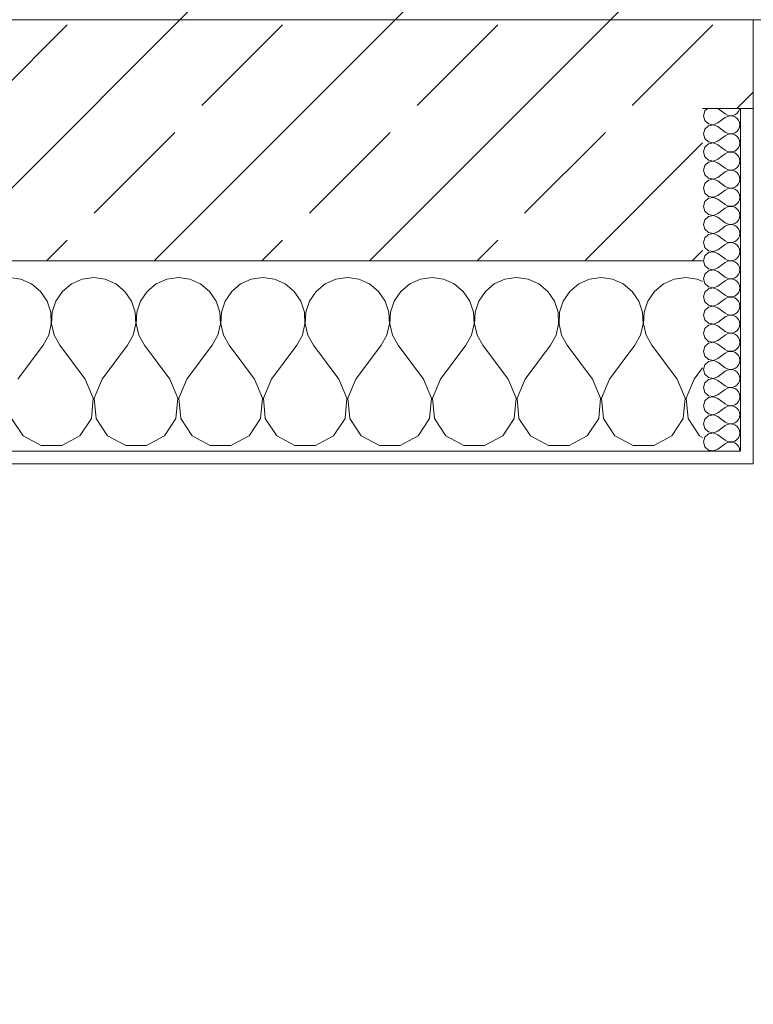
# Model space of a CAD drawing. Header units: metres. Extents: x -3.6 to 65.4, y -11 to 16.8.
# Tile 20 of 178: x 4.142 to 4.72, y -0.581 to 0.195. Entities that reach past the tile are written whole.
import ezdxf

# ---------------------------------------------------------------- set-up
doc = ezdxf.new("R2010")
doc.units = ezdxf.units.M
doc.header["$MEASUREMENT"] = 0
for name, color, linetype in [('154 - Bemaßung_ Beschriftung.Ausbau - Deckenspiegel', 7, 'Continuous'), ('604 - Struktur.Wand Aussen', 7, 'Continuous'), ('Neubau_653 - Abdeckung.TB Verkofferung', 7, 'Continuous')]:
    doc.layers.add(name, color=color, linetype=linetype)
doc.styles.add('ERSTELLTER_STIL_2', font='txt')
doc.dimstyles.new('ERSTELLTER_STIL__1', dxfattribs={"dimtxt": 0.1, "dimasz": 0.0532, "dimexe": 0.18, "dimexo": 0.0625, "dimgap": 0, "dimtad": 1, "dimtih": 1, "dimtoh": 1, "dimzin": 0, "dimdsep": 46, "dimtxsty": 'ERSTELLTER_STIL_2', "dimblk": 'ARROWHEAD_2', "dimblk1": 'ARROWHEAD_2', "dimblk2": 'ARROWHEAD_2', "dimcen": 0.09, "dimse1": 1, "dimse2": 1, "dimclrd": 7, "dimclre": 7, "dimclrt": 7, "dimazin": 0, "dimtfac": 1, "dimtdec": 4, "dimtmove": 0, "dimatfit": 3, "dimfxl": 1, "dimtolj": 1, "dimtzin": 0, "dimarcsym": 0})
pattern_1 = [(0, (0, 0), (0, 0.0866025), [0, -0.05]), (0, (0.025, 0.0433), (0, 0.0866025), [0, -0.05])]

# ---------------------------------------------------------------- blocks, each defined once
blk = doc.blocks.new('*X66')
at = {"layer": '604 - Struktur.Wand Aussen', "color": 7, "linetype": 'Continuous', "lineweight": 5}
for p, q in [((4.14244, -0.0096), (4.13333, -0.00833)), ((4.15086, -0.01331), (4.14244, -0.0096)), ((4.15794, -0.01918), (4.15086, -0.01331)), ((4.18248, -0.01331), (4.17539, -0.01918)), ((4.19089, -0.0096), (4.18248, -0.01331)), ((4.2, -0.00833), (4.19089, -0.0096)), ((4.20911, -0.0096), (4.2, -0.00833)), ((4.21752, -0.01331), (4.20911, -0.0096)), ((4.22461, -0.01918), (4.21752, -0.01331)), ((4.24914, -0.01331), (4.24206, -0.01918)), ((4.25756, -0.0096), (4.24914, -0.01331)), ((4.26667, -0.00833), (4.25756, -0.0096)), ((4.27578, -0.0096), (4.26667, -0.00833)), ((4.28419, -0.01331), (4.27578, -0.0096)), ((4.29127, -0.01918), (4.28419, -0.01331)), ((4.31581, -0.01331), (4.30873, -0.01918)), ((4.32422, -0.0096), (4.31581, -0.01331)), ((4.33333, -0.00833), (4.32422, -0.0096)), ((4.34244, -0.0096), (4.33333, -0.00833)), ((4.35086, -0.01331), (4.34244, -0.0096)), ((4.35794, -0.01918), (4.35086, -0.01331)), ((4.38248, -0.01331), (4.37539, -0.01918)), ((4.39089, -0.0096), (4.38248, -0.01331)), ((4.4, -0.00833), (4.39089, -0.0096)), ((4.40911, -0.0096), (4.4, -0.00833)), ((4.41752, -0.01331), (4.40911, -0.0096)), ((4.42461, -0.01918), (4.41752, -0.01331)), ((4.44914, -0.01331), (4.44206, -0.01918)), ((4.45756, -0.0096), (4.44914, -0.01331)), ((4.46667, -0.00833), (4.45756, -0.0096)), ((4.47578, -0.0096), (4.46667, -0.00833)), ((4.48419, -0.01331), (4.47578, -0.0096)), ((4.49127, -0.01918), (4.48419, -0.01331)), ((4.51581, -0.01331), (4.50873, -0.01918)), ((4.52422, -0.0096), (4.51581, -0.01331)), ((4.53333, -0.00833), (4.52422, -0.0096)), ((4.54244, -0.0096), (4.53333, -0.00833)), ((4.55086, -0.01331), (4.54244, -0.0096)), ((4.55794, -0.01918), (4.55086, -0.01331)), ((4.58248, -0.01331), (4.57539, -0.01918)), ((4.59089, -0.0096), (4.58248, -0.01331)), ((4.6, -0.00833), (4.59089, -0.0096)), ((4.60911, -0.0096), (4.6, -0.00833)), ((4.61752, -0.01331), (4.60911, -0.0096)), ((4.62461, -0.01918), (4.61752, -0.01331)), ((4.64914, -0.01331), (4.64206, -0.01918)), ((4.65756, -0.0096), (4.64914, -0.01331)), ((4.66667, -0.00833), (4.65756, -0.0096)), ((4.67578, -0.0096), (4.66667, -0.00833)), ((4.68, -0.01146), (4.67578, -0.0096)), ((4.16315, -0.02676), (4.15794, -0.01918)), ((4.17539, -0.01918), (4.17019, -0.02676)), ((4.22981, -0.02676), (4.22461, -0.01918)), ((4.24206, -0.01918), (4.23685, -0.02676)), ((4.29648, -0.02676), (4.29127, -0.01918)), ((4.30873, -0.01918), (4.30352, -0.02676)), ((4.36315, -0.02676), (4.35794, -0.01918)), ((4.37539, -0.01918), (4.37019, -0.02676)), ((4.42981, -0.02676), (4.42461, -0.01918)), ((4.44206, -0.01918), (4.43685, -0.02676)), ((4.49648, -0.02676), (4.49127, -0.01918)), ((4.50873, -0.01918), (4.50352, -0.02676)), ((4.56315, -0.02676), (4.55794, -0.01918)), ((4.57539, -0.01918), (4.57019, -0.02676)), ((4.62981, -0.02676), (4.62461, -0.01918)), ((4.64206, -0.01918), (4.63685, -0.02676)), ((4.16609, -0.03547), (4.16315, -0.02676)), ((4.17019, -0.02676), (4.16725, -0.03547)), ((4.23275, -0.03547), (4.22981, -0.02676)), ((4.23685, -0.02676), (4.23391, -0.03547)), ((4.29942, -0.03547), (4.29648, -0.02676)), ((4.30352, -0.02676), (4.30058, -0.03547)), ((4.36609, -0.03547), (4.36315, -0.02676)), ((4.37019, -0.02676), (4.36725, -0.03547)), ((4.43275, -0.03547), (4.42981, -0.02676)), ((4.43685, -0.02676), (4.43391, -0.03547)), ((4.49942, -0.03547), (4.49648, -0.02676)), ((4.50352, -0.02676), (4.50058, -0.03547)), ((4.56609, -0.03547), (4.56315, -0.02676)), ((4.57019, -0.02676), (4.56725, -0.03547)), ((4.63275, -0.03547), (4.62981, -0.02676)), ((4.63685, -0.02676), (4.63391, -0.03547)), ((4.16653, -0.04466), (4.16609, -0.03547)), ((4.16725, -0.03547), (4.1668, -0.04466)), ((4.2332, -0.04466), (4.23275, -0.03547)), ((4.23391, -0.03547), (4.23347, -0.04466)), ((4.29987, -0.04466), (4.29942, -0.03547)), ((4.30058, -0.03547), (4.30013, -0.04466)), ((4.36653, -0.04466), (4.36609, -0.03547)), ((4.36725, -0.03547), (4.3668, -0.04466)), ((4.4332, -0.04466), (4.43275, -0.03547)), ((4.43391, -0.03547), (4.43347, -0.04466)), ((4.49987, -0.04466), (4.49942, -0.03547)), ((4.50058, -0.03547), (4.50013, -0.04466)), ((4.56653, -0.04466), (4.56609, -0.03547)), ((4.56725, -0.03547), (4.5668, -0.04466)), ((4.6332, -0.04466), (4.63275, -0.03547)), ((4.63391, -0.03547), (4.63347, -0.04466)), ((4.16445, -0.05362), (4.16653, -0.04466)), ((4.1668, -0.04466), (4.16888, -0.05362)), ((4.23112, -0.05362), (4.2332, -0.04466)), ((4.23347, -0.04466), (4.23555, -0.05362)), ((4.29778, -0.05362), (4.29987, -0.04466)), ((4.30013, -0.04466), (4.30222, -0.05362)), ((4.36445, -0.05362), (4.36653, -0.04466)), ((4.3668, -0.04466), (4.36888, -0.05362)), ((4.43112, -0.05362), (4.4332, -0.04466)), ((4.43347, -0.04466), (4.43555, -0.05362)), ((4.49778, -0.05362), (4.49987, -0.04466)), ((4.50013, -0.04466), (4.50222, -0.05362)), ((4.56445, -0.05362), (4.56653, -0.04466)), ((4.5668, -0.04466), (4.56888, -0.05362)), ((4.63112, -0.05362), (4.6332, -0.04466)), ((4.63347, -0.04466), (4.63555, -0.05362)), ((4.16, -0.06167), (4.16445, -0.05362)), ((4.16888, -0.05362), (4.17333, -0.06167)), ((4.22667, -0.06167), (4.23112, -0.05362)), ((4.23555, -0.05362), (4.24, -0.06167)), ((4.29333, -0.06167), (4.29778, -0.05362)), ((4.30222, -0.05362), (4.30667, -0.06167)), ((4.36, -0.06167), (4.36445, -0.05362)), ((4.36888, -0.05362), (4.37333, -0.06167)), ((4.42667, -0.06167), (4.43112, -0.05362)), ((4.43555, -0.05362), (4.44, -0.06167)), ((4.49333, -0.06167), (4.49778, -0.05362)), ((4.50222, -0.05362), (4.50667, -0.06167)), ((4.56, -0.06167), (4.56445, -0.05362)), ((4.56888, -0.05362), (4.57333, -0.06167)), ((4.62667, -0.06167), (4.63112, -0.05362)), ((4.63555, -0.05362), (4.64, -0.06167)), ((4.14, -0.08833), (4.16, -0.06167)), ((4.19333, -0.08833), (4.17333, -0.06167)), ((4.20667, -0.08833), (4.22667, -0.06167)), ((4.26, -0.08833), (4.24, -0.06167)), ((4.27333, -0.08833), (4.29333, -0.06167)), ((4.32667, -0.08833), (4.30667, -0.06167)), ((4.34, -0.08833), (4.36, -0.06167)), ((4.39333, -0.08833), (4.37333, -0.06167)), ((4.40667, -0.08833), (4.42667, -0.06167)), ((4.46, -0.08833), (4.44, -0.06167)), ((4.47333, -0.08833), (4.49333, -0.06167)), ((4.52667, -0.08833), (4.50667, -0.06167)), ((4.54, -0.08833), (4.56, -0.06167)), ((4.59333, -0.08833), (4.57333, -0.06167)), ((4.60667, -0.08833), (4.62667, -0.06167)), ((4.66, -0.08833), (4.64, -0.06167)), ((4.67333, -0.08833), (4.68, -0.07944)), ((4.19962, -0.1033), (4.19333, -0.08833)), ((4.20667, -0.08833), (4.20038, -0.1033)), ((4.26629, -0.1033), (4.26, -0.08833)), ((4.27333, -0.08833), (4.26705, -0.1033)), ((4.33295, -0.1033), (4.32667, -0.08833)), ((4.34, -0.08833), (4.33371, -0.1033)), ((4.39962, -0.1033), (4.39333, -0.08833)), ((4.40667, -0.08833), (4.40038, -0.1033)), ((4.46629, -0.1033), (4.46, -0.08833)), ((4.47333, -0.08833), (4.46705, -0.1033)), ((4.53295, -0.1033), (4.52667, -0.08833)), ((4.54, -0.08833), (4.53371, -0.1033)), ((4.59962, -0.1033), (4.59333, -0.08833)), ((4.60667, -0.08833), (4.60038, -0.1033)), ((4.66629, -0.1033), (4.66, -0.08833)), ((4.67333, -0.08833), (4.66705, -0.1033)), ((4.19808, -0.11947), (4.19962, -0.1033)), ((4.20038, -0.1033), (4.20192, -0.11947)), ((4.26475, -0.11947), (4.26629, -0.1033)), ((4.26705, -0.1033), (4.26858, -0.11947)), ((4.33142, -0.11947), (4.33295, -0.1033)), ((4.33371, -0.1033), (4.33525, -0.11947)), ((4.39808, -0.11947), (4.39962, -0.1033)), ((4.40038, -0.1033), (4.40192, -0.11947)), ((4.46475, -0.11947), (4.46629, -0.1033)), ((4.46705, -0.1033), (4.46858, -0.11947)), ((4.53142, -0.11947), (4.53295, -0.1033)), ((4.53371, -0.1033), (4.53525, -0.11947)), ((4.59808, -0.11947), (4.59962, -0.1033)), ((4.60038, -0.1033), (4.60192, -0.11947)), ((4.66475, -0.11947), (4.66629, -0.1033)), ((4.66705, -0.1033), (4.66858, -0.11947)), ((4.13525, -0.11947), (4.14424, -0.13299)), ((4.1891, -0.13299), (4.19808, -0.11947)), ((4.20192, -0.11947), (4.2109, -0.13299)), ((4.25576, -0.13299), (4.26475, -0.11947)), ((4.26858, -0.11947), (4.27757, -0.13299)), ((4.32243, -0.13299), (4.33142, -0.11947)), ((4.33525, -0.11947), (4.34424, -0.13299)), ((4.3891, -0.13299), (4.39808, -0.11947)), ((4.40192, -0.11947), (4.4109, -0.13299)), ((4.45576, -0.13299), (4.46475, -0.11947)), ((4.46858, -0.11947), (4.47757, -0.13299)), ((4.52243, -0.13299), (4.53142, -0.11947)), ((4.53525, -0.11947), (4.54424, -0.13299)), ((4.5891, -0.13299), (4.59808, -0.11947)), ((4.60192, -0.11947), (4.6109, -0.13299)), ((4.65576, -0.13299), (4.66475, -0.11947)), ((4.66858, -0.11947), (4.67757, -0.13299)), ((4.14424, -0.13299), (4.15855, -0.14066)), ((4.17479, -0.14066), (4.1891, -0.13299)), ((4.2109, -0.13299), (4.22521, -0.14066)), ((4.24145, -0.14066), (4.25576, -0.13299)), ((4.27757, -0.13299), (4.29188, -0.14066)), ((4.30812, -0.14066), (4.32243, -0.13299)), ((4.34424, -0.13299), (4.35855, -0.14066)), ((4.37479, -0.14066), (4.3891, -0.13299)), ((4.4109, -0.13299), (4.42521, -0.14066)), ((4.44145, -0.14066), (4.45576, -0.13299)), ((4.47757, -0.13299), (4.49188, -0.14066)), ((4.50812, -0.14066), (4.52243, -0.13299)), ((4.54424, -0.13299), (4.55855, -0.14066)), ((4.57479, -0.14066), (4.5891, -0.13299)), ((4.6109, -0.13299), (4.62521, -0.14066)), ((4.64145, -0.14066), (4.65576, -0.13299)), ((4.67757, -0.13299), (4.68, -0.13429)), ((4.15855, -0.14066), (4.17479, -0.14066)), ((4.22521, -0.14066), (4.24145, -0.14066)), ((4.29188, -0.14066), (4.30812, -0.14066)), ((4.35855, -0.14066), (4.37479, -0.14066)), ((4.42521, -0.14066), (4.44145, -0.14066)), ((4.49188, -0.14066), (4.50812, -0.14066)), ((4.55855, -0.14066), (4.57479, -0.14066)), ((4.62521, -0.14066), (4.64145, -0.14066))]:
    blk.add_line(p, q, dxfattribs=at)
blk = doc.blocks.new('*X105')
at = {"layer": '604 - Struktur.Wand Aussen', "color": 7, "linetype": 'Continuous', "lineweight": 5}
for p, q in [((4.68392, 0.125), (4.68178, 0.12304)), ((4.69214, 0.125), (4.69786, 0.12071)), ((4.70822, 0.12267), (4.70901, 0.12448)), ((4.70901, 0.12448), (4.70909, 0.125)), ((4.68178, 0.12304), (4.68071, 0.11929)), ((4.68071, 0.11929), (4.68178, 0.11553)), ((4.69214, 0.11357), (4.69786, 0.11786)), ((4.69786, 0.12071), (4.69958, 0.11976)), ((4.69958, 0.11881), (4.69786, 0.11786)), ((4.69958, 0.11976), (4.7015, 0.11931)), ((4.7015, 0.11926), (4.69958, 0.11881)), ((4.7015, 0.11931), (4.70347, 0.11941)), ((4.70347, 0.11916), (4.7015, 0.11926)), ((4.70347, 0.11941), (4.70534, 0.12004)), ((4.70534, 0.11853), (4.70347, 0.11916)), ((4.70534, 0.12004), (4.70696, 0.12116)), ((4.70696, 0.11742), (4.70534, 0.11853)), ((4.70696, 0.12116), (4.70822, 0.12267)), ((4.70822, 0.1159), (4.70696, 0.11742)), ((4.68178, 0.10876), (4.68071, 0.105)), ((4.68178, 0.11553), (4.68466, 0.1129)), ((4.68466, 0.11139), (4.68178, 0.10876)), ((4.68466, 0.1129), (4.6885, 0.11217)), ((4.6885, 0.11211), (4.68466, 0.11139)), ((4.6885, 0.11217), (4.69214, 0.11357)), ((4.69214, 0.11071), (4.6885, 0.11211)), ((4.69214, 0.11071), (4.69786, 0.10643)), ((4.70901, 0.11409), (4.70822, 0.1159)), ((4.70822, 0.10839), (4.70901, 0.11019)), ((4.70929, 0.11214), (4.70901, 0.11409)), ((4.70901, 0.11019), (4.70929, 0.11214)), ((4.68071, 0.105), (4.68178, 0.10124)), ((4.68178, 0.10124), (4.68466, 0.09861)), ((4.69214, 0.09929), (4.69786, 0.10357)), ((4.69786, 0.10643), (4.69958, 0.10547)), ((4.69958, 0.10453), (4.69786, 0.10357)), ((4.69958, 0.10547), (4.7015, 0.10503)), ((4.7015, 0.10497), (4.69958, 0.10453)), ((4.7015, 0.10503), (4.70347, 0.10512)), ((4.70347, 0.10488), (4.7015, 0.10497)), ((4.70347, 0.10512), (4.70534, 0.10575)), ((4.70534, 0.10425), (4.70347, 0.10488)), ((4.70534, 0.10575), (4.70696, 0.10687)), ((4.70696, 0.10313), (4.70534, 0.10425)), ((4.70696, 0.10687), (4.70822, 0.10839)), ((4.70822, 0.10161), (4.70696, 0.10313)), ((4.70901, 0.09981), (4.70822, 0.10161)), ((4.68178, 0.09447), (4.68071, 0.09071)), ((4.68466, 0.0971), (4.68178, 0.09447)), ((4.68466, 0.09861), (4.6885, 0.09789)), ((4.6885, 0.09783), (4.68466, 0.0971)), ((4.6885, 0.09789), (4.69214, 0.09929)), ((4.69214, 0.09643), (4.6885, 0.09783)), ((4.69214, 0.09643), (4.69786, 0.09214)), ((4.70696, 0.09258), (4.70822, 0.0941)), ((4.70822, 0.0941), (4.70901, 0.09591)), ((4.70929, 0.09786), (4.70901, 0.09981)), ((4.70901, 0.09591), (4.70929, 0.09786)), ((4.68071, 0.09071), (4.68178, 0.08696)), ((4.68178, 0.08696), (4.68466, 0.08433)), ((4.69214, 0.085), (4.69786, 0.08929)), ((4.69786, 0.09214), (4.69958, 0.09119)), ((4.69958, 0.09024), (4.69786, 0.08929)), ((4.69958, 0.09119), (4.7015, 0.09074)), ((4.7015, 0.09069), (4.69958, 0.09024)), ((4.7015, 0.09074), (4.70347, 0.09084)), ((4.70347, 0.09059), (4.7015, 0.09069)), ((4.70347, 0.09084), (4.70534, 0.09147)), ((4.70534, 0.08996), (4.70347, 0.09059)), ((4.70534, 0.09147), (4.70696, 0.09258)), ((4.70696, 0.08884), (4.70534, 0.08996)), ((4.70822, 0.08733), (4.70696, 0.08884)), ((4.70901, 0.08552), (4.70822, 0.08733)), ((4.70929, 0.08357), (4.70901, 0.08552)), ((4.68178, 0.08018), (4.68071, 0.07643)), ((4.68466, 0.08282), (4.68178, 0.08018)), ((4.68466, 0.08433), (4.6885, 0.0836)), ((4.6885, 0.08354), (4.68466, 0.08282)), ((4.6885, 0.0836), (4.69214, 0.085)), ((4.69214, 0.08214), (4.6885, 0.08354)), ((4.69214, 0.08214), (4.69786, 0.07786)), ((4.69786, 0.07786), (4.69958, 0.0769)), ((4.70534, 0.07718), (4.70696, 0.0783)), ((4.70696, 0.0783), (4.70822, 0.07982)), ((4.70822, 0.07982), (4.70901, 0.08162)), ((4.70901, 0.08162), (4.70929, 0.08357)), ((4.68071, 0.07643), (4.68178, 0.07267)), ((4.68178, 0.07267), (4.68466, 0.07004)), ((4.68466, 0.07004), (4.6885, 0.06931)), ((4.6885, 0.06931), (4.69214, 0.07071)), ((4.69214, 0.07071), (4.69786, 0.075)), ((4.69958, 0.07595), (4.69786, 0.075)), ((4.69958, 0.0769), (4.7015, 0.07646)), ((4.7015, 0.0764), (4.69958, 0.07595)), ((4.7015, 0.07646), (4.70347, 0.07655)), ((4.70347, 0.0763), (4.7015, 0.0764)), ((4.70347, 0.07655), (4.70534, 0.07718)), ((4.70534, 0.07567), (4.70347, 0.0763)), ((4.70696, 0.07456), (4.70534, 0.07567)), ((4.70822, 0.07304), (4.70696, 0.07456)), ((4.70901, 0.07124), (4.70822, 0.07304)), ((4.70929, 0.06929), (4.70901, 0.07124)), ((4.68178, 0.0659), (4.68071, 0.06214)), ((4.68071, 0.06214), (4.68178, 0.05839)), ((4.68466, 0.06853), (4.68178, 0.0659)), ((4.6885, 0.06926), (4.68466, 0.06853)), ((4.69214, 0.06786), (4.6885, 0.06926)), ((4.69214, 0.06786), (4.69786, 0.06357)), ((4.69786, 0.06357), (4.69958, 0.06262)), ((4.69958, 0.06262), (4.7015, 0.06217)), ((4.7015, 0.06211), (4.69958, 0.06167)), ((4.7015, 0.06217), (4.70347, 0.06227)), ((4.70347, 0.06202), (4.7015, 0.06211)), ((4.70347, 0.06227), (4.70534, 0.0629)), ((4.70534, 0.0629), (4.70696, 0.06401)), ((4.70696, 0.06401), (4.70822, 0.06553)), ((4.70822, 0.06553), (4.70901, 0.06733)), ((4.70901, 0.06733), (4.70929, 0.06929)), ((4.68178, 0.05839), (4.68466, 0.05575)), ((4.68466, 0.05575), (4.6885, 0.05503)), ((4.6885, 0.05497), (4.68466, 0.05425)), ((4.6885, 0.05503), (4.69214, 0.05643)), ((4.69214, 0.05357), (4.6885, 0.05497)), ((4.69214, 0.05643), (4.69786, 0.06071)), ((4.69958, 0.06167), (4.69786, 0.06071)), ((4.70534, 0.06139), (4.70347, 0.06202)), ((4.70696, 0.06027), (4.70534, 0.06139)), ((4.70822, 0.05876), (4.70696, 0.06027)), ((4.70901, 0.05695), (4.70822, 0.05876)), ((4.70929, 0.055), (4.70901, 0.05695)), ((4.70901, 0.05305), (4.70929, 0.055)), ((4.68178, 0.05161), (4.68071, 0.04786)), ((4.68071, 0.04786), (4.68178, 0.0441)), ((4.68466, 0.05425), (4.68178, 0.05161)), ((4.69214, 0.05357), (4.69786, 0.04929)), ((4.69786, 0.04929), (4.69958, 0.04833)), ((4.69958, 0.04738), (4.69786, 0.04643)), ((4.69958, 0.04833), (4.7015, 0.04789)), ((4.7015, 0.04783), (4.69958, 0.04738)), ((4.7015, 0.04789), (4.70347, 0.04798)), ((4.70347, 0.04773), (4.7015, 0.04783)), ((4.70347, 0.04798), (4.70534, 0.04861)), ((4.70534, 0.0471), (4.70347, 0.04773)), ((4.70534, 0.04861), (4.70696, 0.04973)), ((4.70696, 0.04599), (4.70534, 0.0471)), ((4.70696, 0.04973), (4.70822, 0.05124)), ((4.70822, 0.05124), (4.70901, 0.05305)), ((4.68178, 0.0441), (4.68466, 0.04147)), ((4.68466, 0.03996), (4.68178, 0.03733)), ((4.68466, 0.04147), (4.6885, 0.04074)), ((4.6885, 0.04069), (4.68466, 0.03996)), ((4.6885, 0.04074), (4.69214, 0.04214)), ((4.69214, 0.03929), (4.6885, 0.04069)), ((4.69214, 0.04214), (4.69786, 0.04643)), ((4.69214, 0.03929), (4.69786, 0.035)), ((4.70822, 0.04447), (4.70696, 0.04599)), ((4.70901, 0.04267), (4.70822, 0.04447)), ((4.70929, 0.04071), (4.70901, 0.04267)), ((4.70901, 0.03876), (4.70929, 0.04071)), ((4.68178, 0.03733), (4.68071, 0.03357)), ((4.68071, 0.03357), (4.68178, 0.02982)), ((4.69214, 0.02786), (4.69786, 0.03214)), ((4.69786, 0.035), (4.69958, 0.03405)), ((4.69958, 0.0331), (4.69786, 0.03214)), ((4.69958, 0.03405), (4.7015, 0.0336)), ((4.7015, 0.03354), (4.69958, 0.0331)), ((4.7015, 0.0336), (4.70347, 0.0337)), ((4.70347, 0.03345), (4.7015, 0.03354)), ((4.70347, 0.0337), (4.70534, 0.03433)), ((4.70534, 0.03282), (4.70347, 0.03345)), ((4.70534, 0.03433), (4.70696, 0.03544)), ((4.70696, 0.0317), (4.70534, 0.03282)), ((4.70696, 0.03544), (4.70822, 0.03696)), ((4.70822, 0.03018), (4.70696, 0.0317)), ((4.70822, 0.03696), (4.70901, 0.03876)), ((4.68178, 0.02982), (4.68466, 0.02718)), ((4.68466, 0.02567), (4.68178, 0.02304)), ((4.68466, 0.02718), (4.6885, 0.02646)), ((4.6885, 0.0264), (4.68466, 0.02567)), ((4.6885, 0.02646), (4.69214, 0.02786)), ((4.69214, 0.025), (4.6885, 0.0264)), ((4.69214, 0.025), (4.69786, 0.02071)), ((4.70901, 0.02838), (4.70822, 0.03018)), ((4.70822, 0.02267), (4.70901, 0.02448)), ((4.70929, 0.02643), (4.70901, 0.02838)), ((4.70901, 0.02448), (4.70929, 0.02643)), ((4.68178, 0.02304), (4.68071, 0.01929)), ((4.68071, 0.01929), (4.68178, 0.01553)), ((4.68178, 0.01553), (4.68466, 0.0129)), ((4.69214, 0.01357), (4.69786, 0.01786)), ((4.69786, 0.02071), (4.69958, 0.01976)), ((4.69958, 0.01881), (4.69786, 0.01786)), ((4.69958, 0.01976), (4.7015, 0.01931)), ((4.7015, 0.01926), (4.69958, 0.01881)), ((4.7015, 0.01931), (4.70347, 0.01941)), ((4.70347, 0.01916), (4.7015, 0.01926)), ((4.70347, 0.01941), (4.70534, 0.02004)), ((4.70534, 0.01853), (4.70347, 0.01916)), ((4.70534, 0.02004), (4.70696, 0.02116)), ((4.70696, 0.01742), (4.70534, 0.01853)), ((4.70696, 0.02116), (4.70822, 0.02267)), ((4.70822, 0.0159), (4.70696, 0.01742)), ((4.70901, 0.01409), (4.70822, 0.0159)), ((4.68178, 0.00876), (4.68071, 0.005)), ((4.68466, 0.01139), (4.68178, 0.00876)), ((4.68466, 0.0129), (4.6885, 0.01217)), ((4.6885, 0.01211), (4.68466, 0.01139)), ((4.6885, 0.01217), (4.69214, 0.01357)), ((4.69214, 0.01071), (4.6885, 0.01211)), ((4.69214, 0.01071), (4.69786, 0.00643)), ((4.70696, 0.00687), (4.70822, 0.00839)), ((4.70822, 0.00839), (4.70901, 0.01019)), ((4.70929, 0.01214), (4.70901, 0.01409)), ((4.70901, 0.01019), (4.70929, 0.01214)), ((4.68071, 0.005), (4.68178, 0.00124)), ((4.68178, 0.00124), (4.68466, -0.00139)), ((4.69214, -0.00071), (4.69786, 0.00357)), ((4.69786, 0.00643), (4.69958, 0.00547)), ((4.69958, 0.00453), (4.69786, 0.00357)), ((4.69958, 0.00547), (4.7015, 0.00503)), ((4.7015, 0.00497), (4.69958, 0.00453)), ((4.7015, 0.00503), (4.70347, 0.00512)), ((4.70347, 0.00488), (4.7015, 0.00497)), ((4.70347, 0.00512), (4.70534, 0.00575)), ((4.70534, 0.00425), (4.70347, 0.00488)), ((4.70534, 0.00575), (4.70696, 0.00687)), ((4.70696, 0.00313), (4.70534, 0.00425)), ((4.70822, 0.00161), (4.70696, 0.00313)), ((4.70901, -0.00019), (4.70822, 0.00161)), ((4.68178, -0.00553), (4.68071, -0.00929)), ((4.68466, -0.0029), (4.68178, -0.00553)), ((4.68466, -0.00139), (4.6885, -0.00211)), ((4.6885, -0.00217), (4.68466, -0.0029)), ((4.6885, -0.00211), (4.69214, -0.00071)), ((4.69214, -0.00357), (4.6885, -0.00217)), ((4.69214, -0.00357), (4.69786, -0.00786)), ((4.70534, -0.00853), (4.70696, -0.00742)), ((4.70696, -0.00742), (4.70822, -0.0059)), ((4.70822, -0.0059), (4.70901, -0.00409)), ((4.70929, -0.00214), (4.70901, -0.00019)), ((4.70901, -0.00409), (4.70929, -0.00214)), ((4.68071, -0.00929), (4.68178, -0.01304)), ((4.68178, -0.01304), (4.68466, -0.01567)), ((4.6885, -0.0164), (4.69214, -0.015)), ((4.69214, -0.015), (4.69786, -0.01071)), ((4.69786, -0.00786), (4.69958, -0.00881)), ((4.69958, -0.00976), (4.69786, -0.01071)), ((4.69958, -0.00881), (4.7015, -0.00926)), ((4.7015, -0.00931), (4.69958, -0.00976)), ((4.7015, -0.00926), (4.70347, -0.00916)), ((4.70347, -0.00941), (4.7015, -0.00931)), ((4.70347, -0.00916), (4.70534, -0.00853)), ((4.70534, -0.01004), (4.70347, -0.00941)), ((4.70696, -0.01116), (4.70534, -0.01004)), ((4.70822, -0.01267), (4.70696, -0.01116)), ((4.70901, -0.01448), (4.70822, -0.01267)), ((4.70929, -0.01643), (4.70901, -0.01448)), ((4.68178, -0.01982), (4.68071, -0.02357)), ((4.68466, -0.01718), (4.68178, -0.01982)), ((4.68466, -0.01567), (4.6885, -0.0164)), ((4.6885, -0.01646), (4.68466, -0.01718)), ((4.69214, -0.01786), (4.6885, -0.01646)), ((4.69214, -0.01786), (4.69786, -0.02214)), ((4.69786, -0.02214), (4.69958, -0.0231)), ((4.69958, -0.0231), (4.7015, -0.02354)), ((4.70347, -0.02345), (4.70534, -0.02282)), ((4.70534, -0.02282), (4.70696, -0.0217)), ((4.70696, -0.0217), (4.70822, -0.02018)), ((4.70822, -0.02018), (4.70901, -0.01838)), ((4.70901, -0.01838), (4.70929, -0.01643)), ((4.68071, -0.02357), (4.68178, -0.02733)), ((4.68178, -0.02733), (4.68466, -0.02996)), ((4.68466, -0.02996), (4.6885, -0.03069)), ((4.6885, -0.03074), (4.68466, -0.03147)), ((4.6885, -0.03069), (4.69214, -0.02929)), ((4.69214, -0.03214), (4.6885, -0.03074)), ((4.69214, -0.02929), (4.69786, -0.025)), ((4.69958, -0.02405), (4.69786, -0.025)), ((4.7015, -0.0236), (4.69958, -0.02405)), ((4.7015, -0.02354), (4.70347, -0.02345)), ((4.70347, -0.0237), (4.7015, -0.0236)), ((4.70534, -0.02433), (4.70347, -0.0237)), ((4.70696, -0.02544), (4.70534, -0.02433)), ((4.70822, -0.02696), (4.70696, -0.02544)), ((4.70901, -0.02876), (4.70822, -0.02696)), ((4.70929, -0.03071), (4.70901, -0.02876)), ((4.70901, -0.03267), (4.70929, -0.03071)), ((4.68178, -0.0341), (4.68071, -0.03786)), ((4.68071, -0.03786), (4.68178, -0.04161)), ((4.68466, -0.03147), (4.68178, -0.0341)), ((4.69214, -0.03214), (4.69786, -0.03643)), ((4.69786, -0.03643), (4.69958, -0.03738)), ((4.69958, -0.03833), (4.69786, -0.03929)), ((4.69958, -0.03738), (4.7015, -0.03783)), ((4.7015, -0.03789), (4.69958, -0.03833)), ((4.7015, -0.03783), (4.70347, -0.03773)), ((4.70347, -0.03798), (4.7015, -0.03789)), ((4.70347, -0.03773), (4.70534, -0.0371)), ((4.70534, -0.03861), (4.70347, -0.03798)), ((4.70534, -0.0371), (4.70696, -0.03599)), ((4.70696, -0.03973), (4.70534, -0.03861)), ((4.70696, -0.03599), (4.70822, -0.03447)), ((4.70822, -0.03447), (4.70901, -0.03267)), ((4.68178, -0.04161), (4.68466, -0.04425)), ((4.68466, -0.04575), (4.68178, -0.04839)), ((4.68466, -0.04425), (4.6885, -0.04497)), ((4.6885, -0.04503), (4.68466, -0.04575)), ((4.6885, -0.04497), (4.69214, -0.04357)), ((4.69214, -0.04643), (4.6885, -0.04503)), ((4.69214, -0.04357), (4.69786, -0.03929)), ((4.69214, -0.04643), (4.69786, -0.05071)), ((4.70822, -0.04124), (4.70696, -0.03973)), ((4.70901, -0.04305), (4.70822, -0.04124)), ((4.70929, -0.045), (4.70901, -0.04305)), ((4.70901, -0.04695), (4.70929, -0.045)), ((4.68178, -0.04839), (4.68071, -0.05214)), ((4.68071, -0.05214), (4.68178, -0.0559)), ((4.69214, -0.05786), (4.69786, -0.05357)), ((4.69786, -0.05071), (4.69958, -0.05167)), ((4.69958, -0.05262), (4.69786, -0.05357)), ((4.69958, -0.05167), (4.7015, -0.05211)), ((4.7015, -0.05217), (4.69958, -0.05262)), ((4.7015, -0.05211), (4.70347, -0.05202)), ((4.70347, -0.05227), (4.7015, -0.05217)), ((4.70347, -0.05202), (4.70534, -0.05139)), ((4.70534, -0.0529), (4.70347, -0.05227)), ((4.70534, -0.05139), (4.70696, -0.05027)), ((4.70696, -0.05401), (4.70534, -0.0529)), ((4.70696, -0.05027), (4.70822, -0.04876)), ((4.70822, -0.05553), (4.70696, -0.05401)), ((4.70822, -0.04876), (4.70901, -0.04695)), ((4.68178, -0.0559), (4.68466, -0.05853)), ((4.68466, -0.06004), (4.68178, -0.06267)), ((4.68466, -0.05853), (4.6885, -0.05926)), ((4.6885, -0.05931), (4.68466, -0.06004)), ((4.6885, -0.05926), (4.69214, -0.05786)), ((4.69214, -0.06071), (4.6885, -0.05931)), ((4.69214, -0.06071), (4.69786, -0.065)), ((4.70901, -0.05733), (4.70822, -0.05553)), ((4.70822, -0.06304), (4.70901, -0.06124)), ((4.70929, -0.05929), (4.70901, -0.05733)), ((4.70901, -0.06124), (4.70929, -0.05929)), ((4.68178, -0.06267), (4.68071, -0.06643)), ((4.68071, -0.06643), (4.68178, -0.07018)), ((4.69214, -0.07214), (4.69786, -0.06786)), ((4.69786, -0.065), (4.69958, -0.06595)), ((4.69958, -0.0669), (4.69786, -0.06786)), ((4.69958, -0.06595), (4.7015, -0.0664)), ((4.7015, -0.06646), (4.69958, -0.0669)), ((4.7015, -0.0664), (4.70347, -0.0663)), ((4.70347, -0.06655), (4.7015, -0.06646)), ((4.70347, -0.0663), (4.70534, -0.06567)), ((4.70534, -0.06718), (4.70347, -0.06655)), ((4.70534, -0.06567), (4.70696, -0.06456)), ((4.70696, -0.0683), (4.70534, -0.06718)), ((4.70696, -0.06456), (4.70822, -0.06304)), ((4.70822, -0.06982), (4.70696, -0.0683)), ((4.70901, -0.07162), (4.70822, -0.06982)), ((4.68178, -0.07696), (4.68071, -0.08071)), ((4.68178, -0.07018), (4.68466, -0.07282)), ((4.68466, -0.07433), (4.68178, -0.07696)), ((4.68466, -0.07282), (4.6885, -0.07354)), ((4.6885, -0.0736), (4.68466, -0.07433)), ((4.6885, -0.07354), (4.69214, -0.07214)), ((4.69214, -0.075), (4.6885, -0.0736)), ((4.69214, -0.075), (4.69786, -0.07929)), ((4.70696, -0.07884), (4.70822, -0.07733)), ((4.70822, -0.07733), (4.70901, -0.07552)), ((4.70929, -0.07357), (4.70901, -0.07162)), ((4.70901, -0.07552), (4.70929, -0.07357)), ((4.68071, -0.08071), (4.68178, -0.08447)), ((4.68178, -0.08447), (4.68466, -0.0871)), ((4.69214, -0.08643), (4.69786, -0.08214)), ((4.69786, -0.07929), (4.69958, -0.08024)), ((4.69958, -0.08119), (4.69786, -0.08214)), ((4.69958, -0.08024), (4.7015, -0.08069)), ((4.7015, -0.08074), (4.69958, -0.08119)), ((4.7015, -0.08069), (4.70347, -0.08059)), ((4.70347, -0.08084), (4.7015, -0.08074)), ((4.70347, -0.08059), (4.70534, -0.07996)), ((4.70534, -0.08147), (4.70347, -0.08084)), ((4.70534, -0.07996), (4.70696, -0.07884)), ((4.70696, -0.08258), (4.70534, -0.08147)), ((4.70822, -0.0841), (4.70696, -0.08258)), ((4.70901, -0.08591), (4.70822, -0.0841)), ((4.68178, -0.09124), (4.68071, -0.095)), ((4.68466, -0.08861), (4.68178, -0.09124)), ((4.68466, -0.0871), (4.6885, -0.08783)), ((4.6885, -0.08789), (4.68466, -0.08861)), ((4.6885, -0.08783), (4.69214, -0.08643)), ((4.69214, -0.08929), (4.6885, -0.08789)), ((4.69214, -0.08929), (4.69786, -0.09357)), ((4.70534, -0.09425), (4.70696, -0.09313)), ((4.70696, -0.09313), (4.70822, -0.09161)), ((4.70822, -0.09161), (4.70901, -0.08981)), ((4.70929, -0.08786), (4.70901, -0.08591)), ((4.70901, -0.08981), (4.70929, -0.08786)), ((4.68071, -0.095), (4.68178, -0.09876)), ((4.68178, -0.09876), (4.68466, -0.10139)), ((4.6885, -0.10211), (4.69214, -0.10071)), ((4.69214, -0.10071), (4.69786, -0.09643)), ((4.69786, -0.09357), (4.69958, -0.09453)), ((4.69958, -0.09547), (4.69786, -0.09643)), ((4.69958, -0.09453), (4.7015, -0.09497)), ((4.7015, -0.09503), (4.69958, -0.09547)), ((4.7015, -0.09497), (4.70347, -0.09488)), ((4.70347, -0.09512), (4.7015, -0.09503)), ((4.70347, -0.09488), (4.70534, -0.09425)), ((4.70534, -0.09575), (4.70347, -0.09512)), ((4.70696, -0.09687), (4.70534, -0.09575)), ((4.70822, -0.09839), (4.70696, -0.09687)), ((4.70901, -0.10019), (4.70822, -0.09839)), ((4.70929, -0.10214), (4.70901, -0.10019)), ((4.68178, -0.10553), (4.68071, -0.10929)), ((4.68466, -0.1029), (4.68178, -0.10553)), ((4.68466, -0.10139), (4.6885, -0.10211)), ((4.6885, -0.10217), (4.68466, -0.1029)), ((4.69214, -0.10357), (4.6885, -0.10217)), ((4.69214, -0.10357), (4.69786, -0.10786)), ((4.69786, -0.10786), (4.69958, -0.10881)), ((4.70347, -0.10916), (4.70534, -0.10853)), ((4.70534, -0.10853), (4.70696, -0.10742)), ((4.70696, -0.10742), (4.70822, -0.1059)), ((4.70822, -0.1059), (4.70901, -0.10409)), ((4.70901, -0.10409), (4.70929, -0.10214)), ((4.68071, -0.10929), (4.68178, -0.11304)), ((4.68178, -0.11304), (4.68466, -0.11567)), ((4.68466, -0.11567), (4.6885, -0.1164)), ((4.6885, -0.1164), (4.69214, -0.115)), ((4.69214, -0.115), (4.69786, -0.11071)), ((4.69958, -0.10976), (4.69786, -0.11071)), ((4.69958, -0.10881), (4.7015, -0.10926)), ((4.7015, -0.10931), (4.69958, -0.10976)), ((4.7015, -0.10926), (4.70347, -0.10916)), ((4.70347, -0.10941), (4.7015, -0.10931)), ((4.70534, -0.11004), (4.70347, -0.10941)), ((4.70696, -0.11116), (4.70534, -0.11004)), ((4.70822, -0.11267), (4.70696, -0.11116)), ((4.70901, -0.11448), (4.70822, -0.11267)), ((4.70929, -0.11643), (4.70901, -0.11448)), ((4.68178, -0.11982), (4.68071, -0.12357)), ((4.68071, -0.12357), (4.68178, -0.12733)), ((4.68466, -0.11718), (4.68178, -0.11982)), ((4.6885, -0.11646), (4.68466, -0.11718)), ((4.69214, -0.11786), (4.6885, -0.11646)), ((4.69214, -0.11786), (4.69786, -0.12214)), ((4.69786, -0.12214), (4.69958, -0.1231)), ((4.69958, -0.12405), (4.69786, -0.125)), ((4.69958, -0.1231), (4.7015, -0.12354)), ((4.7015, -0.1236), (4.69958, -0.12405)), ((4.7015, -0.12354), (4.70347, -0.12345)), ((4.70347, -0.1237), (4.7015, -0.1236)), ((4.70347, -0.12345), (4.70534, -0.12282)), ((4.70534, -0.12433), (4.70347, -0.1237)), ((4.70534, -0.12282), (4.70696, -0.1217)), ((4.70696, -0.1217), (4.70822, -0.12018)), ((4.70822, -0.12018), (4.70901, -0.11838)), ((4.70901, -0.11838), (4.70929, -0.11643)), ((4.68178, -0.12733), (4.68466, -0.12996)), ((4.68466, -0.13147), (4.68178, -0.1341)), ((4.68466, -0.12996), (4.6885, -0.13069)), ((4.6885, -0.13074), (4.68466, -0.13147)), ((4.6885, -0.13069), (4.69214, -0.12929)), ((4.69214, -0.13214), (4.6885, -0.13074)), ((4.69214, -0.12929), (4.69786, -0.125)), ((4.70696, -0.12544), (4.70534, -0.12433)), ((4.70822, -0.12696), (4.70696, -0.12544)), ((4.70901, -0.12876), (4.70822, -0.12696)), ((4.70929, -0.13071), (4.70901, -0.12876)), ((4.70901, -0.13267), (4.70929, -0.13071)), ((4.68178, -0.1341), (4.68071, -0.13786)), ((4.68071, -0.13786), (4.68178, -0.14161)), ((4.69214, -0.13214), (4.69786, -0.13643)), ((4.69214, -0.14357), (4.69786, -0.13929)), ((4.69786, -0.13643), (4.69958, -0.13738)), ((4.69958, -0.13833), (4.69786, -0.13929)), ((4.69958, -0.13738), (4.7015, -0.13783)), ((4.7015, -0.13789), (4.69958, -0.13833)), ((4.7015, -0.13783), (4.70347, -0.13773)), ((4.70347, -0.13798), (4.7015, -0.13789)), ((4.70347, -0.13773), (4.70534, -0.1371)), ((4.70534, -0.13861), (4.70347, -0.13798)), ((4.70534, -0.1371), (4.70696, -0.13599)), ((4.70696, -0.13973), (4.70534, -0.13861)), ((4.70696, -0.13599), (4.70822, -0.13447)), ((4.70822, -0.13447), (4.70901, -0.13267)), ((4.68178, -0.14161), (4.68466, -0.14425)), ((4.68466, -0.14425), (4.6885, -0.14497)), ((4.6885, -0.14497), (4.69214, -0.14357)), ((4.70822, -0.14124), (4.70696, -0.13973)), ((4.70901, -0.14305), (4.70822, -0.14124)), ((4.70929, -0.145), (4.70901, -0.14305))]:
    blk.add_line(p, q, dxfattribs=at)
blk = doc.blocks.new('*D180')
at = {"layer": '154 - Bemaßung_ Beschriftung.Ausbau - Deckenspiegel', "color": 7, "linetype": 'Continuous', "lineweight": 5}
for p, q in [((3.735, -1.05129), (3.735, -0.94629)), ((4.215, -1.05129), (4.215, -0.94629)), ((3.75521, -0.96379), (3.71479, -1.03379)), ((4.23521, -0.96379), (4.19479, -1.03379)), ((3.735, -0.99879), (4.215, -0.99879))]:
    blk.add_line(p, q, dxfattribs=at)
at = {"layer": '154 - Bemaßung_ Beschriftung.Ausbau - Deckenspiegel', "color": 7, "lineweight": 5, "insert": (3.89911, -0.97879), "char_height": 0.1, "attachment_point": 7, "style": 'ERSTELLTER_STIL_2'}
blk.add_mtext('\\A1;{\\pql;\\fArial|b0|i0|c0|p38;48}', dxfattribs=at)
blk = doc.blocks.new('ARROWHEAD_2')
at = {"color": 0, "linetype": 'Continuous', "lineweight": 0}
for p, q in [((-0.378, -0.655), (0.378, 0.655)), ((0, 0), (-1, 0))]:
    blk.add_line(p, q, dxfattribs=at)
blk = doc.blocks.new('*D181')
at = {"layer": '154 - Bemaßung_ Beschriftung.Ausbau - Deckenspiegel', "color": 7, "linetype": 'Continuous', "lineweight": 5}
for p, q in [((4.215, -1.05129), (4.215, -0.94629)), ((4.695, -1.05129), (4.695, -0.94629)), ((4.23521, -0.96379), (4.19479, -1.03379)), ((4.71521, -0.96379), (4.67479, -1.03379)), ((4.215, -0.99879), (4.695, -0.99879))]:
    blk.add_line(p, q, dxfattribs=at)
at = {"layer": '154 - Bemaßung_ Beschriftung.Ausbau - Deckenspiegel', "color": 7, "lineweight": 5, "insert": (4.37911, -0.97879), "char_height": 0.1, "attachment_point": 7, "style": 'ERSTELLTER_STIL_2'}
blk.add_mtext('\\A1;{\\pql;\\fArial|b0|i0|c0|p38;48}', dxfattribs=at)
blk = doc.blocks.new('*D182')
at = {"layer": '154 - Bemaßung_ Beschriftung.Ausbau - Deckenspiegel', "color": 7, "linetype": 'Continuous', "lineweight": 5}
for p, q in [((4.695, -1.05129), (4.695, -0.94629)), ((5.175, -1.05129), (5.175, -0.94629)), ((4.71521, -0.96379), (4.67479, -1.03379)), ((5.19521, -0.96379), (5.15479, -1.03379)), ((4.695, -0.99879), (5.175, -0.99879))]:
    blk.add_line(p, q, dxfattribs=at)
at = {"layer": '154 - Bemaßung_ Beschriftung.Ausbau - Deckenspiegel', "color": 7, "lineweight": 5, "insert": (4.85911, -0.97879), "char_height": 0.1, "attachment_point": 7, "style": 'ERSTELLTER_STIL_2'}
blk.add_mtext('\\A1;{\\pql;\\fArial|b0|i0|c0|p38;48}', dxfattribs=at)

msp = doc.modelspace()

# ---------------------------------------------------------------- hatches: boundary and pattern name
at = {"layer": '604 - Struktur.Wand Aussen', "linetype": 'Continuous', "lineweight": 0, "true_color": 0x000000}
h = msp.add_hatch(dxfattribs=at)
h.set_pattern_fill('Beton__Stahlbeton_0001', color=18, style=0, pattern_type=2)
h.set_pattern_definition([(45, (0, 0), (-0.0848528, 0.0848528), []), (45, (-0.04243, 0.04243), (-0.0848528, 0.0848528), [0.09, -0.03])])
h.paths.add_polyline_path([(3.52, 0.195), (3.52, 0.125), (3.53, 0.125), (3.56, 0.125), (3.56, 0.005), (4.68, 0.005), (4.68, 0.125), (4.71, 0.125), (4.72, 0.125), (4.72, 0.195), (4.71, 0.195), (4.71, 0.245), (3.53, 0.245), (3.53, 0.195)])
h = msp.add_hatch(dxfattribs=at)
h.set_pattern_fill('Verputz_0001', color=18, style=0, pattern_type=2)
h.set_pattern_definition(pattern_1)
h.paths.add_polyline_path([(4.71, 0.125), (4.71, -0.155), (4.72, -0.155), (4.72, 0.125)])
h = msp.add_hatch(dxfattribs=at)
h.set_pattern_fill('Verputz_0001', color=18, style=0, pattern_type=2)
h.set_pattern_definition(pattern_1)
h.paths.add_polyline_path([(3.53, -0.145), (3.53, -0.155), (4.71, -0.155), (4.71, -0.145)])

# ---------------------------------------------------------------- linework, layer by layer
at = {"layer": '604 - Struktur.Wand Aussen', "color": 7, "linetype": 'Continuous', "lineweight": 13}
for p, q in [((4.72, 0.125), (4.72, 0.195)), ((3.56, 0.005), (4.68, 0.005))]:
    msp.add_line(p, q, dxfattribs=at)
at = {"layer": '604 - Struktur.Wand Aussen', "color": 7, "linetype": 'Continuous', "lineweight": 5}
for p, q in [((4.68, 0.125), (4.71, 0.125)), ((4.71, 0.125), (4.71, -0.145)), ((4.71, 0.125), (4.72, 0.125)), ((4.71, -0.145), (4.71, 0.125)), ((4.72, 0.005), (4.72, 0.125)), ((4.72, -0.005), (4.72, 0.005)), ((4.72, -0.145), (4.72, -0.005)), ((3.56, -0.145), (4.68, -0.145)), ((4.68, -0.145), (4.71, -0.145)), ((4.72, -0.155), (4.72, -0.145)), ((4.71, -0.155), (4.72, -0.155))]:
    msp.add_line(p, q, dxfattribs=at)
at = {"layer": '604 - Struktur.Wand Aussen', "color": 7, "linetype": 'Continuous', "lineweight": 5, "flags": 128}
msp.add_lwpolyline([(3.53, -0.155), (4.71, -0.155)], dxfattribs=at)
at = {"layer": 'Neubau_653 - Abdeckung.TB Verkofferung', "color": 1, "linetype": 'Continuous', "lineweight": 9}
msp.add_line((0.71499, 0.195), (7.555, 0.19498), dxfattribs=at)

# ---------------------------------------------------------------- block references
at = {"layer": '604 - Struktur.Wand Aussen', "color": 7, "lineweight": 18}
for name in ['*X105', '*X66']:
    msp.add_blockref(name, (0, 0), dxfattribs=at)

# ---------------------------------------------------------------- dimensions: what is measured, and where the dimension line sits
at = {"layer": '154 - Bemaßung_ Beschriftung.Ausbau - Deckenspiegel', "color": 7, "linetype": 'Continuous', "lineweight": 5}
for base, p1, p2, picture, middle in [((4.215, -0.99879), (3.735, 1.55678), (4.215, 0.97194), '*D180', (3.97535, -0.92879)), ((4.695, -0.99879), (4.215, 0.97194), (4.695, 0.93905), '*D181', (4.45535, -0.92879)), ((5.175, -0.99879), (4.695, 0.93905), (5.175, 0.92808), '*D182', (4.93535, -0.92879))]:
    dim = msp.add_linear_dim(base=base, p1=p1, p2=p2, dimstyle='ERSTELLTER_STIL__1', dxfattribs=at)
    dim.commit()
    dim.dimension.update_dxf_attribs({"geometry": picture, "text_midpoint": middle, "dimtype": 160})

doc.saveas('drawing.dxf')
